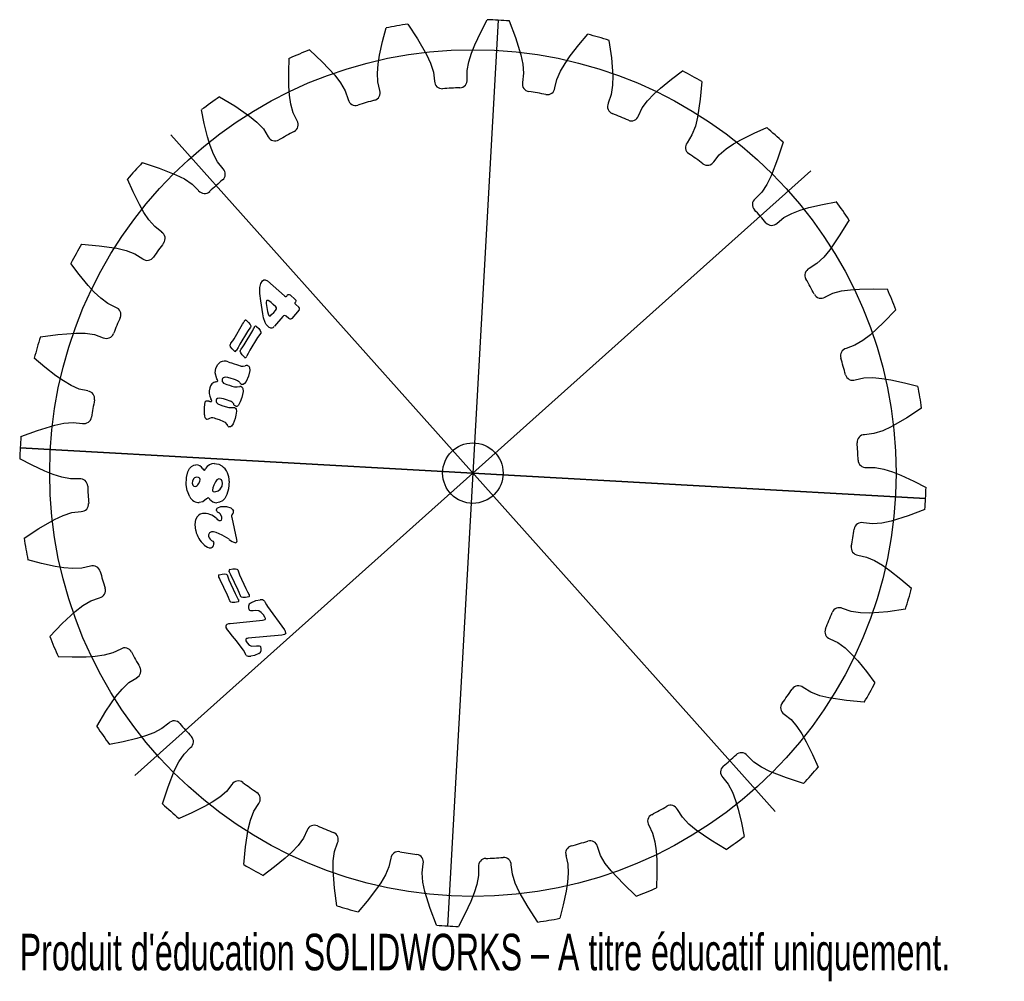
# Model space of a CAD drawing. Extents: x -60 to 70, y -67 to 60.
import ezdxf
from ezdxf.enums import TextEntityAlignment as Align

# ---------------------------------------------------------------- set-up
doc = ezdxf.new("R2010")
doc.units = 0
doc.header["$PDSIZE"] = -1
doc.layers.get('0').update_dxf_attribs({"linetype": 'CONTINUOUS'})

msp = doc.modelspace()

# ---------------------------------------------------------------- linework, layer by layer
at = {"color": 7, "linetype": 'CONTINUOUS'}
for p, q in [((3.36, 59.91), (-3.36, -59.91)), ((-39.98, 44.74), (39.98, -44.74)), ((44.74, 39.98), (-44.74, -39.98)), ((-27.2, 25.42), (-24.93, 23.45)), ((-24.63, 23.42), (-24.51, 23.56)), ((-24.19, 23.56), (-23.52, 22.98)), ((-27.78, 21.07), (-28.06, 22.78)), ((-27.37, 22.44), (-27.18, 21.39)), ((-26.7, 22.55), (-26.86, 22.69)), ((-23.44, 22.29), (-23.05, 21.96)), ((-26.36, 21.25), (-26.13, 21.51)), ((-23, 21.58), (-23.98, 20.45)), ((-31.61, 17.77), (-30.47, 19.68)), ((-25.16, 20.72), (-26.27, 19.43)), ((-24.37, 20.45), (-24.7, 20.74)), ((-29.83, 18.74), (-30.84, 17.05)), ((-30.27, 16.97), (-29.13, 18.88)), ((-29.42, 19.32), (-29.83, 18.74)), ((-28.08, 18.52), (-28.49, 17.95)), ((-28.49, 17.95), (-29.5, 16.25)), ((-59.91, 3.36), (59.91, -3.36)), ((59.91, -3.36), (-59.91, 3.36)), ((-31.91, -5.87), (-31.26, -8.78)), ((-31.11, -12.8), (-30.87, -13.46)), ((-32.48, -16.15), (-33.42, -14.13)), ((-32.53, -13.47), (-32.29, -14.13)), ((-32.29, -14.13), (-31.45, -15.92)), ((-31.06, -15.48), (-32.01, -13.47)), ((-30.87, -13.46), (-30.03, -15.25)), ((-27.19, -17.63), (-24.95, -20.74)), ((-32.12, -19.88), (-28.25, -19.51)), ((-25.28, -21.44), (-29.72, -21.84))]:
    msp.add_line(p, q, dxfattribs=at)
at = {"color": 7, "linetype": 'CONTINUOUS', "flags": 128}
for points in [[(-0.75, 52.08), (-0.76, 53.24), (-0.54, 54.4), (-0.18, 55.54), (0.27, 56.65), (1.06, 58.33), (1.9, 59.97)], [(-12.32, 50.6), (-12.58, 51.74), (-12.63, 52.92), (-12.53, 54.11), (-12.34, 55.29), (-11.95, 57.1), (-11.49, 58.89)], [(-8.6, 59.38), (-7.31, 57.42), (-6.12, 55.37), (-5.6, 54.23), (-5.22, 53.05), (-5.08, 51.83)], [(4.82, 59.81), (5.65, 57.61), (6.35, 55.34), (6.61, 54.11), (6.71, 52.88), (6.58, 51.67)], [(10.86, 50.94), (11.11, 52.08), (11.58, 53.16), (12.19, 54.19), (12.87, 55.17), (14.01, 56.63), (15.2, 58.04)], [(18.01, 57.23), (18.33, 54.91), (18.51, 52.54), (18.49, 51.29), (18.31, 50.06), (17.91, 48.91)], [(-23.27, 46.59), (-23.78, 47.64), (-24.09, 48.78), (-24.26, 49.97), (-24.34, 51.16), (-24.35, 53.01), (-24.31, 54.86)], [(-21.6, 55.98), (-19.91, 54.35), (-18.29, 52.62), (-17.52, 51.62), (-16.9, 50.56), (-16.49, 49.4)], [(21.92, 47.25), (22.42, 48.3), (23.12, 49.25), (23.94, 50.12), (24.82, 50.92), (26.26, 52.09), (27.73, 53.21)], [(30.3, 51.79), (30.08, 49.45), (29.73, 47.1), (29.44, 45.89), (28.99, 44.73), (28.34, 43.69)], [(-33.52, 49.77), (-31.5, 48.56), (-29.54, 47.23), (-28.57, 46.43), (-27.72, 45.53), (-27.07, 44.49)], [(-33.06, 40.25), (-33.79, 41.16), (-34.34, 42.2), (-34.77, 43.32), (-35.11, 44.46), (-35.54, 46.26), (-35.9, 48.07)], [(31.88, 41.18), (32.61, 42.1), (33.5, 42.87), (34.49, 43.54), (35.53, 44.12), (37.2, 44.94), (38.88, 45.7)], [(41.06, 43.75), (40.33, 41.52), (39.47, 39.31), (38.91, 38.18), (38.22, 37.16), (37.36, 36.29)], [(-43.75, 41.06), (-41.52, 40.33), (-39.31, 39.47), (-38.18, 38.91), (-37.16, 38.22), (-36.29, 37.36)], [(-41.18, 31.88), (-42.1, 32.61), (-42.87, 33.5), (-43.54, 34.49), (-44.12, 35.53), (-44.94, 37.2), (-45.7, 38.88)], [(40.25, 33.06), (41.16, 33.79), (42.2, 34.34), (43.32, 34.77), (44.46, 35.11), (46.26, 35.54), (48.07, 35.9)], [(49.77, 33.52), (48.56, 31.5), (47.23, 29.54), (46.43, 28.57), (45.53, 27.72), (44.49, 27.07)], [(-51.79, 30.3), (-49.45, 30.08), (-47.1, 29.73), (-45.89, 29.44), (-44.73, 28.99), (-43.69, 28.34)], [(-47.25, 21.92), (-48.3, 22.42), (-49.25, 23.12), (-50.12, 23.94), (-50.92, 24.82), (-52.09, 26.26), (-53.21, 27.73)], [(-28.21, 24.55), (-28.05, 25.06), (-27.83, 25.42)], [(-27.83, 25.42), (-27.67, 25.55), (-27.48, 25.58), (-27.2, 25.42)], [(-28.06, 22.78), (-28.19, 23.77), (-28.21, 24.55)], [(-24.51, 23.56), (-24.46, 23.61), (-24.4, 23.64), (-24.33, 23.64), (-24.19, 23.56)], [(46.59, 23.27), (47.64, 23.78), (48.78, 24.09), (49.97, 24.26), (51.16, 24.34), (53.01, 24.35), (54.86, 24.31)], [(-26.86, 22.69), (-27.07, 22.83), (-27.13, 22.85), (-27.19, 22.85), (-27.25, 22.83), (-27.3, 22.79)], [(-26.06, 21.97), (-26.41, 22.3), (-26.7, 22.55)], [(-24.93, 23.45), (-24.78, 23.36), (-24.74, 23.35), (-24.7, 23.37), (-24.63, 23.42)], [(-23.48, 22.63), (-23.54, 22.52), (-23.56, 22.47), (-23.55, 22.43), (-23.44, 22.29)], [(-23.52, 22.98), (-23.45, 22.89), (-23.42, 22.79), (-23.48, 22.63)], [(-27.5, 19.9), (-27.69, 20.55), (-27.78, 21.07)], [(-27.18, 21.39), (-27.11, 21.06), (-26.98, 20.83)], [(-26.98, 20.83), (-26.94, 20.8), (-26.89, 20.79), (-26.84, 20.8), (-26.8, 20.82), (-26.64, 20.96), (-26.36, 21.25)], [(-26.13, 21.51), (-25.98, 21.73), (-25.97, 21.79), (-25.99, 21.86), (-26.06, 21.97)], [(55.98, 21.6), (54.35, 19.91), (52.62, 18.29), (51.62, 17.52), (50.56, 16.9), (49.4, 16.49)], [(-30.47, 19.68), (-30.35, 19.88), (-30.27, 20.05)], [(-30.27, 20.05), (-30.24, 20.1), (-30.22, 20.15)], [(-29.99, 20.21), (-29.68, 19.91), (-29.47, 19.64)], [(-29.47, 19.64), (-29.4, 19.46), (-29.4, 19.39), (-29.42, 19.32)], [(-27.07, 19.39), (-27.34, 19.65), (-27.5, 19.9)], [(-23.98, 20.45), (-24.04, 20.39), (-24.11, 20.34), (-24.2, 20.34), (-24.37, 20.45)], [(-57.23, 18.01), (-54.91, 18.33), (-52.54, 18.51), (-51.29, 18.49), (-50.06, 18.31), (-48.91, 17.91)], [(-29.13, 18.88), (-29.01, 19.09), (-28.92, 19.25)], [(-28.92, 19.25), (-28.9, 19.31), (-28.88, 19.35)], [(-28.64, 19.41), (-28.33, 19.11), (-28.13, 18.84)], [(-28.13, 18.84), (-28.05, 18.66), (-28.05, 18.59), (-28.08, 18.52)], [(-32.06, 16.71), (-32.12, 16.91), (-32.08, 17.06)], [(-32.08, 17.06), (-32.04, 17.12), (-32.01, 17.17)], [(-32.01, 17.17), (-31.78, 17.5), (-31.61, 17.77)], [(-30.84, 17.05), (-31.08, 16.62), (-31.26, 16.28)], [(-30.67, 16.37), (-30.44, 16.7), (-30.27, 16.97)], [(-31.56, 16.11), (-31.86, 16.43), (-32.06, 16.71)], [(-31.26, 16.28), (-31.29, 16.24), (-31.31, 16.2)], [(-30.72, 15.91), (-30.78, 16.11), (-30.74, 16.27)], [(-30.74, 16.27), (-30.7, 16.33), (-30.67, 16.37)], [(-30.22, 15.32), (-30.51, 15.63), (-30.72, 15.91)], [(-29.5, 16.25), (-29.74, 15.83), (-29.92, 15.49)], [(-50.94, 10.86), (-52.08, 11.11), (-53.16, 11.58), (-54.19, 12.19), (-55.17, 12.87), (-56.63, 14.01), (-58.04, 15.2)], [(-34.01, 13.87), (-33.76, 14.36), (-33.44, 14.66)], [(-32.4, 14.73), (-32.15, 14.64), (-31.95, 14.58)], [(-31.95, 14.58), (-31.58, 14.45), (-31.29, 14.36)], [(-31.29, 14.36), (-31.02, 14.28), (-30.8, 14.2)], [(-29.92, 15.49), (-29.94, 15.44), (-29.96, 15.4)], [(-33.87, 12.47), (-34.09, 13.24), (-34.01, 13.87)], [(-30.8, 14.2), (-30.73, 14.18), (-30.68, 14.16)], [(-30.68, 14.16), (-30.38, 14.13), (-30.15, 14.18)], [(-29.84, 14.24), (-29.67, 14.14), (-29.57, 13.97), (-29.53, 13.58), (-29.7, 12.82)], [(-33.77, 12.2), (-33.81, 12.35), (-33.87, 12.47)], [(-32.99, 11.91), (-32.55, 11.74), (-32.2, 11.62)], [(-31.98, 12.51), (-32.43, 12.64), (-32.79, 12.68)], [(-29.7, 12.82), (-30, 12.13), (-30.23, 11.83), (-30.39, 11.73), (-30.57, 11.73)], [(50.6, 12.32), (51.74, 12.58), (52.92, 12.63), (54.11, 12.53), (55.29, 12.34), (57.1, 11.95), (58.89, 11.49)], [(-30.85, 11.48), (-30.75, 11.48), (-30.67, 11.47)], [(-30.67, 11.47), (-30.51, 11.36), (-30.43, 11.18), (-30.41, 10.79), (-30.58, 10.01)], [(-35.52, 7.7), (-35.52, 8.66), (-35.41, 9.41)], [(-35.41, 9.41), (-35.35, 9.51), (-35.3, 9.55), (-35.24, 9.57), (-35, 9.54)], [(-35, 9.54), (-34.96, 9.53), (-34.93, 9.52)], [(-34.93, 9.52), (-34.87, 9.5), (-34.82, 9.48)], [(-34.82, 9.48), (-34.67, 9.46), (-34.63, 9.46), (-34.59, 9.48), (-34.57, 9.51), (-34.55, 9.54)], [(-33.97, 9.66), (-33.99, 9.49), (-33.93, 9.33), (-33.73, 9.17)], [(-33.02, 9.82), (-33.54, 9.91), (-33.8, 9.86), (-33.91, 9.77), (-33.97, 9.66)], [(-33.73, 9.17), (-33.22, 8.96), (-32.8, 8.82)], [(-32.1, 9.5), (-32.61, 9.68), (-33.02, 9.82)], [(-30.58, 10.01), (-30.79, 9.42), (-31.03, 8.99)], [(-32.8, 8.82), (-32.29, 8.67), (-31.87, 8.66)], [(-31.87, 8.66), (-31.68, 8.69), (-31.54, 8.67)], [(-31.54, 8.67), (-31.4, 8.58), (-31.31, 8.44), (-31.28, 8.17)], [(-31.28, 8.17), (-31.35, 7.64), (-31.46, 7.23)], [(59.38, 8.6), (57.42, 7.31), (55.37, 6.12), (54.23, 5.6), (53.05, 5.22), (51.83, 5.08)], [(-59.81, 4.82), (-57.61, 5.65), (-55.34, 6.35), (-54.11, 6.61), (-52.88, 6.71), (-51.67, 6.58)], [(-34.87, 7.23), (-35.05, 7.12), (-35.14, 7.1), (-35.22, 7.12)], [(-32.94, 6.8), (-33.53, 7.03), (-34, 7.19)], [(-32.53, 6.43), (-32.72, 6.68), (-32.94, 6.8)], [(-31.46, 7.23), (-31.73, 6.53), (-31.93, 6.22), (-32.09, 6.11), (-32.18, 6.1), (-32.27, 6.11)], [(-52.08, -0.75), (-53.24, -0.76), (-54.4, -0.54), (-55.54, -0.18), (-56.65, 0.27), (-58.33, 1.06), (-59.97, 1.9)], [(-37.93, -1.55), (-37.88, -0.58), (-37.7, 0.16)], [(-37.7, 0.16), (-37.48, 0.59), (-37.22, 0.87)], [(-37.22, 0.87), (-36.92, 1.04), (-36.65, 1.09)], [(-34.22, 1.28), (-33.63, 1.18), (-33.21, 0.96)], [(52.08, 0.75), (53.24, 0.76), (54.4, 0.54), (55.54, 0.18), (56.65, -0.27), (58.33, -1.06), (59.97, -1.9)], [(-36.98, -0.76), (-37.11, -1.06), (-37.13, -1.32)], [(-36.59, -0.55), (-36.84, -0.62), (-36.98, -0.76)], [(-36.08, -0.83), (-36.12, -0.72), (-36.22, -0.64), (-36.32, -0.59), (-36.59, -0.55)], [(-36.32, -1.42), (-36.14, -1.1), (-36.08, -0.83)], [(-33.6, -0.77), (-33.89, -0.88), (-34.07, -1.14), (-34.28, -1.59)], [(-33.14, -1.34), (-33.18, -1.11), (-33.28, -0.91), (-33.42, -0.8), (-33.6, -0.77)], [(-32.26, -1.08), (-32.32, -2.08), (-32.54, -2.83)], [(-37.47, -3.16), (-37.83, -2.29), (-37.93, -1.55)], [(-34.28, -1.59), (-34.42, -1.95), (-34.47, -2.26)], [(-34.47, -2.26), (-34.46, -2.31), (-34.44, -2.36), (-34.35, -2.43), (-34.13, -2.46)], [(-34.13, -2.46), (-33.71, -2.33), (-33.43, -2.12)], [(-33.43, -2.12), (-33.19, -1.71), (-33.14, -1.34)], [(-35.26, -3.42), (-35.74, -3.78), (-36.2, -3.88)], [(-35.05, -3.25), (-35.18, -3.34), (-35.26, -3.42)], [(-33.15, -3.66), (-33.54, -3.86), (-33.88, -3.92)], [(-32.54, -2.83), (-32.83, -3.34), (-33.15, -3.66)], [(-59.38, -8.6), (-57.42, -7.31), (-55.37, -6.12), (-54.23, -5.6), (-53.05, -5.22), (-51.83, -5.08)], [(-33.92, -4.94), (-33.93, -4.84), (-33.9, -4.73), (-33.84, -4.65), (-33.76, -4.58), (-33.36, -4.43)], [(-33.36, -4.43), (-32.61, -4.41), (-32.04, -4.61)], [(-32.04, -4.61), (-31.79, -4.81), (-31.68, -5.04)], [(59.81, -4.82), (57.61, -5.65), (55.34, -6.35), (54.11, -6.61), (52.88, -6.71), (51.67, -6.58)], [(-36.67, -7.61), (-36.76, -6.78), (-36.65, -6.13)], [(-33.2, -5.84), (-33.38, -5.45), (-33.64, -5.23)], [(-33.4, -6.28), (-33.27, -6.21), (-33.2, -6.07), (-33.2, -5.84)], [(-33.97, -7.87), (-34.32, -7.78), (-34.61, -7.79)], [(-34.4, -9.02), (-34.31, -9.13), (-34.27, -9.25)], [(-32.25, -8.76), (-33.19, -8.2), (-33.97, -7.87)], [(-31.26, -8.78), (-31.24, -9.03), (-31.26, -9.09), (-31.29, -9.14), (-31.33, -9.19), (-31.39, -9.21)], [(-50.6, -12.32), (-51.74, -12.58), (-52.92, -12.63), (-54.11, -12.53), (-55.29, -12.34), (-57.1, -11.95), (-58.89, -11.49)], [(50.94, -10.86), (52.08, -11.11), (53.16, -11.58), (54.19, -12.19), (55.17, -12.87), (56.63, -14.01), (58.04, -15.2)], [(-32.19, -13.09), (-32.23, -13.04), (-32.25, -13)], [(-32.17, -12.77), (-31.75, -12.68), (-31.41, -12.66)], [(-31.41, -12.66), (-31.22, -12.7), (-31.16, -12.74), (-31.11, -12.8)], [(-33.61, -13.76), (-33.64, -13.71), (-33.67, -13.67)], [(-33.42, -14.13), (-33.52, -13.92), (-33.61, -13.76)], [(-33.59, -13.44), (-33.16, -13.35), (-32.82, -13.33)], [(-32.82, -13.33), (-32.64, -13.37), (-32.57, -13.41), (-32.53, -13.47)], [(-32.01, -13.47), (-32.11, -13.26), (-32.19, -13.09)], [(-30.79, -16.16), (-30.93, -15.78), (-31.06, -15.48)], [(-30.03, -15.25), (-29.82, -15.69), (-29.63, -16.03)], [(-55.98, -21.6), (-54.35, -19.91), (-52.62, -18.29), (-51.62, -17.52), (-50.56, -16.9), (-49.4, -16.49)], [(-32.2, -16.82), (-32.35, -16.44), (-32.48, -16.15)], [(-32.16, -16.94), (-32.18, -16.87), (-32.2, -16.82)], [(-31.45, -15.92), (-31.23, -16.36), (-31.05, -16.7)], [(-31.05, -16.7), (-31.02, -16.74), (-31, -16.78)], [(-30.74, -16.27), (-30.77, -16.21), (-30.79, -16.16)], [(-30.43, -16.46), (-30.63, -16.4), (-30.74, -16.27)], [(-29.66, -16.37), (-30.09, -16.44), (-30.43, -16.46)], [(-29.63, -16.03), (-29.61, -16.08), (-29.59, -16.12)], [(-29.38, -17.18), (-28.73, -16.85), (-28.16, -16.76)], [(-31.85, -17.12), (-32.05, -17.06), (-32.16, -16.94)], [(-31.07, -17.04), (-31.5, -17.11), (-31.85, -17.12)], [(-29.08, -18.21), (-29.39, -18.23), (-29.5, -18.17), (-29.58, -18.08)], [(-28.31, -18.2), (-28.74, -18.16), (-29.08, -18.21)], [(-27.69, -18.77), (-28, -18.42), (-28.31, -18.2)], [(-27.58, -16.95), (-27.53, -17.03), (-27.49, -17.1)], [(-27.49, -17.1), (-27.33, -17.41), (-27.19, -17.63)], [(57.23, -18.01), (54.91, -18.33), (52.54, -18.51), (51.29, -18.49), (50.06, -18.31), (48.91, -17.91)], [(-28.25, -19.51), (-27.83, -19.45), (-27.5, -19.37)], [(-27.5, -19.37), (-27.47, -19.34), (-27.46, -19.3), (-27.45, -19.22), (-27.51, -19.06), (-27.69, -18.77)], [(-31.82, -21.55), (-32.26, -21), (-32.61, -20.56)], [(-32.53, -19.99), (-32.3, -19.91), (-32.12, -19.88)], [(-30.66, -23.01), (-31.3, -22.19), (-31.82, -21.55)], [(-29.97, -21.9), (-30.03, -21.95), (-30.06, -22.03), (-30.04, -22.18), (-29.89, -22.45)], [(-29.72, -21.84), (-29.87, -21.86), (-29.97, -21.9)], [(-24.92, -21.33), (-25.11, -21.41), (-25.28, -21.44)], [(-24.77, -21.12), (-24.83, -21.25), (-24.92, -21.33)], [(47.25, -21.92), (48.3, -22.42), (49.25, -23.12), (50.12, -23.94), (50.92, -24.82), (52.09, -26.26), (53.21, -27.73)], [(-46.59, -23.27), (-47.64, -23.78), (-48.78, -24.09), (-49.97, -24.26), (-51.16, -24.34), (-53.01, -24.35), (-54.86, -24.31)], [(-30.06, -24.01), (-30.37, -23.43), (-30.66, -23.01)], [(-29.89, -22.45), (-29.62, -22.75), (-29.26, -22.91), (-28.64, -22.86)], [(-28.64, -22.86), (-28.3, -22.85), (-28.17, -22.89), (-28.08, -22.98)], [(-30.01, -24.12), (-30.04, -24.06), (-30.06, -24.01)], [(-28.31, -23.88), (-28.9, -24.13), (-29.4, -24.21)], [(-49.77, -33.52), (-48.56, -31.5), (-47.23, -29.54), (-46.43, -28.57), (-45.53, -27.72), (-44.49, -27.07)], [(51.79, -30.3), (49.45, -30.08), (47.1, -29.73), (45.89, -29.44), (44.73, -28.99), (43.69, -28.34)], [(41.18, -31.88), (42.1, -32.61), (42.87, -33.5), (43.54, -34.49), (44.12, -35.53), (44.94, -37.2), (45.7, -38.88)], [(-40.25, -33.06), (-41.16, -33.79), (-42.2, -34.34), (-43.32, -34.77), (-44.46, -35.11), (-46.26, -35.54), (-48.07, -35.9)], [(-41.06, -43.75), (-40.33, -41.52), (-39.47, -39.31), (-38.91, -38.18), (-38.22, -37.16), (-37.36, -36.29)], [(43.75, -41.06), (41.52, -40.33), (39.31, -39.47), (38.18, -38.91), (37.16, -38.22), (36.29, -37.36)], [(33.06, -40.25), (33.79, -41.16), (34.34, -42.2), (34.77, -43.32), (35.11, -44.46), (35.54, -46.26), (35.9, -48.07)], [(-31.88, -41.18), (-32.61, -42.1), (-33.5, -42.87), (-34.49, -43.54), (-35.53, -44.12), (-37.2, -44.94), (-38.88, -45.7)], [(-30.3, -51.79), (-30.08, -49.45), (-29.73, -47.1), (-29.44, -45.89), (-28.99, -44.73), (-28.34, -43.69)], [(33.52, -49.77), (31.5, -48.56), (29.54, -47.23), (28.57, -46.43), (27.72, -45.53), (27.07, -44.49)], [(23.27, -46.59), (23.78, -47.64), (24.09, -48.78), (24.26, -49.97), (24.34, -51.16), (24.35, -53.01), (24.31, -54.86)], [(-21.92, -47.25), (-22.42, -48.3), (-23.12, -49.25), (-23.94, -50.12), (-24.82, -50.92), (-26.26, -52.09), (-27.73, -53.21)], [(-18.01, -57.23), (-18.33, -54.91), (-18.51, -52.54), (-18.49, -51.29), (-18.31, -50.06), (-17.91, -48.91)], [(21.6, -55.98), (19.91, -54.35), (18.29, -52.62), (17.52, -51.62), (16.9, -50.56), (16.49, -49.4)], [(12.32, -50.6), (12.58, -51.74), (12.63, -52.92), (12.53, -54.11), (12.34, -55.29), (11.95, -57.1), (11.49, -58.89)], [(-10.86, -50.94), (-11.11, -52.08), (-11.58, -53.16), (-12.19, -54.19), (-12.87, -55.17), (-14.01, -56.63), (-15.2, -58.04)], [(-4.82, -59.81), (-5.65, -57.61), (-6.35, -55.34), (-6.61, -54.11), (-6.71, -52.88), (-6.58, -51.67)], [(0.75, -52.08), (0.76, -53.24), (0.54, -54.4), (0.18, -55.54), (-0.27, -56.65), (-1.06, -58.33), (-1.9, -59.97)], [(8.6, -59.38), (7.31, -57.42), (6.12, -55.37), (5.6, -54.23), (5.22, -53.05), (5.08, -51.83)]]:
    msp.add_lwpolyline(points, dxfattribs=at)
at = {"color": 7, "linetype": 'CONTINUOUS'}
for radius in [56, 4, 4]:
    msp.add_circle((0, 0), radius, dxfattribs=at)
for centre, radius, start, end in [((0, 0), 60, 85.3877, 88.1837), ((0, 0), 60, 98.2448, 101.0409), ((0, 0), 60, 72.5305, 75.3266), ((0, 0), 60, 111.102, 113.898), ((0, 0), 60, 59.6734, 62.4694), ((-4.08, 51.84), 1, 180.319, 274.5043), ((0, 0), 51, 91.9243, 94.5043), ((-1.75, 51.97), 1, 271.9243, 6.1096), ((7.55, 51.45), 1, 167.4618, 261.6471), ((9.86, 51.06), 1, 259.0672, 353.2524), ((0, 0), 60, 123.9591, 126.7552), ((-13.27, 50.28), 1, 284.7814, 18.9667), ((0, 0), 51, 79.0672, 81.6471), ((-15.52, 49.63), 1, 193.1761, 287.3614), ((0, 0), 51, 104.7814, 107.3614), ((18.81, 48.48), 1, 154.6047, 248.79), ((0, 0), 51, 66.21, 68.79), ((20.98, 47.58), 1, 246.21, 340.3953), ((-24.12, 46.07), 1, 297.6386, 31.8239), ((0, 0), 60, 46.8163, 49.6123), ((-26.17, 44.93), 1, 206.0333, 300.2185), ((0, 0), 51, 117.6386, 120.2185), ((29.13, 43.08), 1, 141.7475, 235.9328), ((0, 0), 51, 53.3529, 55.9328), ((0, 0), 60, 136.8163, 139.6123), ((31.04, 41.72), 1, 233.3529, 327.5382), ((-33.77, 39.54), 1, 310.4957, 44.681), ((0, 0), 51, 130.4957, 133.0757), ((-35.51, 37.98), 1, 218.8904, 313.0757), ((37.98, 35.51), 1, 128.8904, 223.0757), ((0, 0), 60, 33.9591, 36.7552), ((0, 0), 51, 40.4957, 43.0757), ((39.54, 33.77), 1, 220.4957, 314.681), ((-41.72, 31.04), 1, 323.3529, 57.5382), ((0, 0), 60, 149.6734, 152.4694), ((0, 0), 51, 143.3529, 145.9328), ((-43.08, 29.13), 1, 231.7475, 325.9328), ((44.93, 26.17), 1, 116.0333, 210.2185), ((0, 0), 51, 27.6386, 30.2185), ((46.07, 24.12), 1, 207.6386, 301.8239), ((0, 0), 60, 21.102, 23.898), ((-26.97, 22.54), 0.406, 142.9342, 195.2633), ((-47.58, 20.98), 1, 336.21, 70.3953), ((-24.92, 20.57), 0.277, 37.9617, 147.6317), ((-23.18, 21.75), 0.242, 315.4872, 60.1132), ((0, 0), 51, 156.21, 158.79), ((-30.08, 20.08), 0.156, 53.3458, 155.3251), ((-48.48, 18.81), 1, 244.6047, 338.79), ((-28.74, 19.28), 0.158, 52.4953, 154.5435), ((-26.69, 19.7), 0.493, 219.1136, 327.246), ((0, 0), 60, 162.5305, 165.3266), ((-31.48, 16.28), 0.188, 244.2938, 333.9951), ((49.63, 15.52), 1, 103.1761, 197.3614), ((-32.85, 13.61), 1.21, 67.9994, 119.4201), ((-30.13, 15.48), 0.189, 243.8378, 333.7395), ((0, 0), 51, 14.7814, 17.3614), ((-29.93, 13.88), 0.379, 76.2981, 126.2304), ((-33.77, 11.02), 1.09, 103.0717, 166.745), ((-34.01, 12.4), 0.315, 269.7443, 319.884), ((-32.77, 12.27), 0.416, 162.6714, 238.8825), ((-32.8, 12.3), 0.38, 88.1894, 165.5504), ((-32.68, 9.44), 3.15, 55.0767, 77.1616), ((-30.31, 12.3), 0.632, 206.0205, 245.2223), ((50.28, 13.27), 1, 194.7814, 288.9667), ((-51.06, 9.86), 1, 349.0672, 83.2524), ((-33.1, 10.73), 1.81, 162.7096, 210.3879), ((-31.35, 13.16), 1.76, 241.1426, 286.6731), ((0, 0), 60, 8.2448, 11.0409), ((0, 0), 51, 169.0672, 171.6471), ((-35.03, 9.51), 0.479, 3.6009, 39.9091), ((-32.19, 8.95), 0.552, 26.4126, 79.9675), ((-31.27, 9.28), 0.433, 191.3956, 249.5764), ((-31.31, 9.2), 0.346, 249.8557, 322.534), ((-51.45, 7.55), 1, 257.4618, 351.6471), ((-34.97, 7.62), 0.556, 171.7821, 243.8941), ((-34.47, 6.45), 0.874, 57.1962, 117.1727), ((-32.08, 6.53), 0.465, 191.9602, 244.7394), ((0, 0), 60, 175.3877, 178.1837), ((51.84, 4.08), 1, 90.319, 184.5043), ((0, 0), 51, 1.9243, 4.5043), ((51.97, 1.75), 1, 181.9243, 276.1096), ((-36.65, 0.05), 1.04, 29.0615, 89.9355), ((-35.46, 0.68), 0.308, 204.6563, 251.7746), ((-35.8, 0.8), 0.476, 300.2385, 335.5955), ((-34.12, -0.18), 1.47, 93.6375, 147.5604), ((-34.68, -0.97), 2.42, 357.3373, 52.5562), ((-51.97, -1.75), 1, 1.9243, 96.1096), ((0, 0), 51, 181.9243, 184.5043), ((-36.73, -1.36), 0.399, 174.2588, 264.7459), ((-36.88, -1.15), 0.621, 280.16, 334.0566), ((0, 0), 60, 355.3877, 358.1837), ((-36.25, -2.49), 1.39, 208.6508, 272.0372), ((-35.17, -3.61), 0.385, 28.2242, 71.7632), ((-33.92, -2.81), 1.11, 214.3075, 272.0653), ((-51.84, -4.08), 1, 270.319, 4.5043), ((-33.52, -4.83), 0.417, 195.4515, 252.9717), ((-32.02, -5.11), 0.346, 304.2861, 13.1734), ((-35.53, -6.5), 1.19, 103.0096, 161.5291), ((-35.61, -7.74), 2.4, 45.9104, 94.3238), ((-33.33, -5.44), 0.842, 223.0554, 265.03), ((-31.55, -5.7), 0.4, 132.2434, 205.443), ((-33.23, -6.86), 3.52, 192.3024, 228.7659), ((-34.54, -8.23), 0.446, 98.439, 195.5413), ((0, 0), 51, 349.0672, 351.6471), ((51.45, -7.55), 1, 77.4618, 171.6471), ((0, 0), 60, 188.2448, 191.0409), ((-33.93, -8.03), 1.09, 197.0815, 244.3432), ((-30.99, -7.39), 1.86, 227.5512, 257.593), ((-34.66, -8.68), 1.22, 223.2324, 270.6501), ((-34.81, -9.36), 0.558, 287.703, 12.042), ((51.06, -9.86), 1, 169.0672, 263.2524), ((-50.28, -13.27), 1, 14.7814, 108.9667), ((0, 0), 51, 194.7814, 197.3614), ((-32.12, -12.92), 0.158, 108.7073, 210.3937), ((-33.53, -13.58), 0.155, 108.9742, 211.428), ((-49.63, -15.52), 1, 283.1761, 17.3614), ((0, 0), 60, 342.5305, 345.3266), ((-31.17, -16.88), 0.187, 300.0134, 30.4136), ((-29.75, -16.21), 0.187, 300.0134, 30.4136), ((-28.05, -17.4), 0.648, 43.9457, 100.4908), ((-29.11, -17.72), 0.6, 116.7342, 217.9639), ((48.48, -18.81), 1, 64.6047, 158.79), ((0, 0), 51, 336.21, 338.79), ((-32.31, -20.31), 0.39, 124.0772, 220.4964), ((-25.26, -21.13), 0.497, 0.9428, 50.9158), ((47.58, -20.98), 1, 156.21, 250.3953), ((0, 0), 60, 201.102, 203.898), ((-46.07, -24.12), 1, 27.6386, 121.8239), ((-28.68, -23.3), 0.684, 302.686, 28.2681), ((0, 0), 51, 207.6386, 210.2185), ((-29.61, -23.5), 0.737, 236.8528, 286.0977), ((-44.93, -26.17), 1, 296.0333, 30.2185), ((0, 0), 51, 323.3529, 325.9328), ((43.08, -29.13), 1, 51.7475, 145.9328), ((0, 0), 60, 329.6734, 332.4694), ((41.72, -31.04), 1, 143.3529, 237.5382), ((0, 0), 60, 213.9591, 216.7552), ((-39.54, -33.77), 1, 40.4957, 134.681), ((0, 0), 51, 220.4957, 223.0757), ((-37.98, -35.51), 1, 308.8904, 43.0757), ((0, 0), 51, 310.4957, 313.0757), ((35.51, -37.98), 1, 38.8904, 133.0757), ((33.77, -39.54), 1, 130.4957, 224.681), ((0, 0), 60, 316.8163, 319.6123), ((-31.04, -41.72), 1, 53.3529, 147.5382), ((0, 0), 51, 233.3529, 235.9328), ((-29.13, -43.08), 1, 321.7475, 55.9328), ((0, 0), 60, 226.8163, 229.6123), ((0, 0), 51, 297.6386, 300.2185), ((26.17, -44.93), 1, 26.0333, 120.2185), ((24.12, -46.07), 1, 117.6386, 211.8239), ((-20.98, -47.58), 1, 66.21, 160.3953), ((0, 0), 51, 246.21, 248.79), ((-18.81, -48.48), 1, 334.6047, 68.79), ((0, 0), 60, 303.9591, 306.7552), ((13.27, -50.28), 1, 104.7814, 198.9667), ((0, 0), 51, 284.7814, 287.3614), ((15.52, -49.63), 1, 13.1761, 107.3614), ((-9.86, -51.06), 1, 79.0672, 173.2524), ((0, 0), 51, 259.0672, 261.6471), ((-7.55, -51.45), 1, 347.4618, 81.6471), ((0, 0), 60, 239.6734, 242.4694), ((1.75, -51.97), 1, 91.9243, 186.1096), ((0, 0), 51, 271.9243, 274.5043), ((4.08, -51.84), 1, 0.319, 94.5043), ((0, 0), 60, 291.102, 293.898), ((0, 0), 60, 252.5305, 255.3266), ((0, 0), 60, 265.3877, 268.1837), ((0, 0), 60, 278.2448, 281.0409)]:
    msp.add_arc(centre, radius, start, end, dxfattribs=at)
msp.add_point((0, 0), dxfattribs=at)

# ---------------------------------------------------------------- texts
at = {"color": 7, "linetype": 'CONTINUOUS', "width": 0.659836}
msp.add_text("Produit d'éducation SOLIDWORKS – A titre éducatif uniquement.", height=4.8336, dxfattribs=at).set_placement((-59.97, -67.22), align=Align.BOTTOM_LEFT)

doc.saveas('drawing.dxf')
